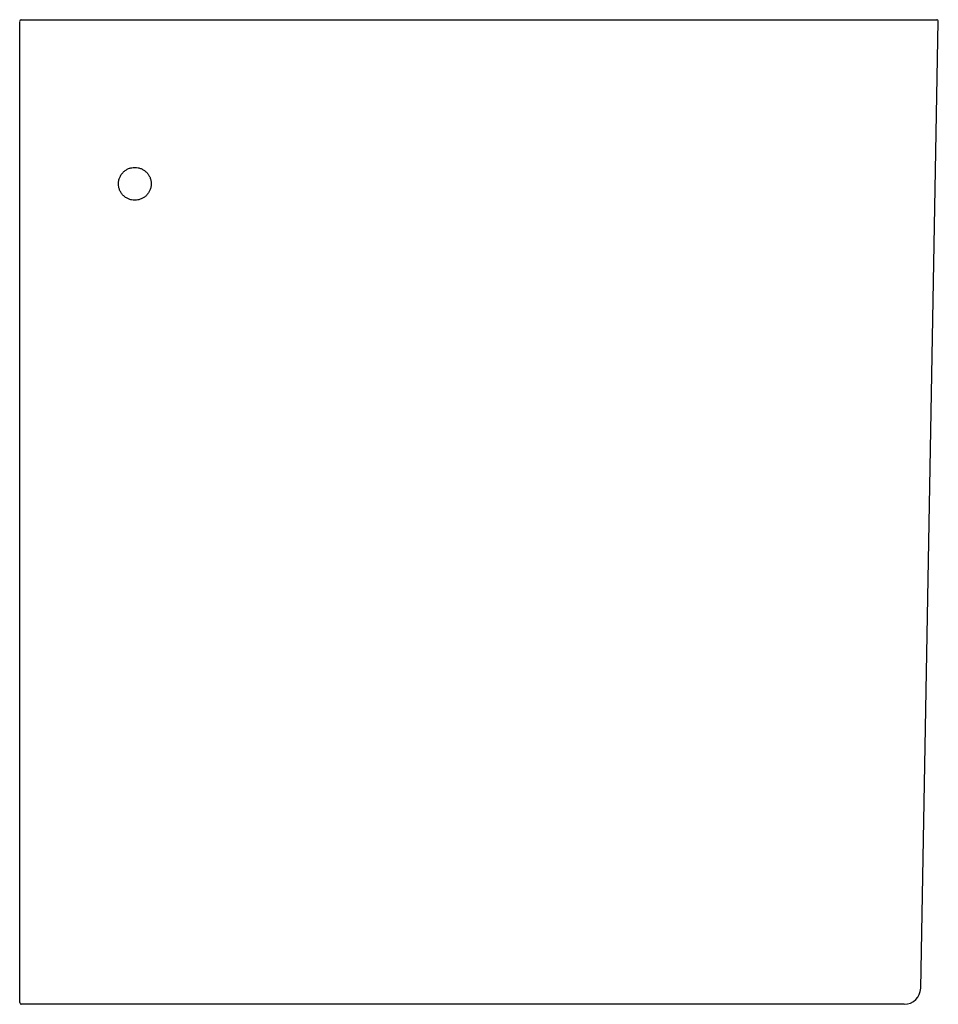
# Model space of a CAD drawing. Header units: millimetres. Extents: x 3915.185 to 3915.465, y 2140.991 to 2141.291.
import ezdxf

# ---------------------------------------------------------------- set-up
doc = ezdxf.new("R2010")
doc.units = ezdxf.units.MM
doc.layers.add('SANINDUSA', color=3, linetype='Continuous')

msp = doc.modelspace()

# ---------------------------------------------------------------- linework, layer by layer
at = {"layer": 'SANINDUSA'}
for p, q in [((3915.185178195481, 2140.996329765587), (3915.185178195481, 2141.290913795)), ((3915.185678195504, 2141.291413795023), (3915.388197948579, 2141.291413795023)), ((3915.459793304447, 2140.996321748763), (3915.465168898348, 2141.290904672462)), ((3915.387783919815, 2140.991413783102), (3915.185678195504, 2140.991413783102))]:
    msp.add_line(p, q, dxfattribs=at)
for centre, radius, start, end in [((3915.185678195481, 2141.290913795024), 0.0005000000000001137, 90, 180), ((3915.464668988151, 2141.290913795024), 0.0005000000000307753, 358.9453491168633, 90.00000075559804), ((3915.454794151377, 2140.996413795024), 0.005000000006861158, 269.9999989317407, 359.0316992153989), ((3915.185678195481, 2140.991913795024), 0.0005000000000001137, 180, 270)]:
    msp.add_arc(centre, radius, start, end, dxfattribs=at)
for points, knots in [([(3915.388197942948, 2141.291413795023), (3915.393315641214, 2141.291413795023), (3915.398331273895, 2141.291413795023), (3915.405707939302, 2141.291413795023), (3915.408142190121, 2141.291413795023), (3915.411755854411, 2141.291413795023), (3915.412954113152, 2141.291413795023), (3915.415337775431, 2141.291413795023), (3915.41651520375, 2141.291413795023), (3915.422318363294, 2141.291413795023), (3915.426708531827, 2141.291413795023), (3915.432921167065, 2141.291413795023), (3915.434929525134, 2141.291413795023), (3915.437845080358, 2141.291413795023), (3915.438795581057, 2141.291413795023), (3915.440646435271, 2141.291413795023), (3915.441548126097, 2141.291413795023), (3915.445939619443, 2141.291413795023), (3915.449081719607, 2141.291413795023), (3915.452540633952, 2141.291413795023), (3915.453208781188, 2141.291413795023), (3915.454496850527, 2141.291413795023), (3915.455114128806, 2141.291413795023), (3915.456875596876, 2141.291413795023), (3915.457934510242, 2141.291413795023), (3915.460772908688, 2141.291413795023), (3915.462217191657, 2141.291413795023), (3915.463441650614, 2141.291413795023), (3915.463656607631, 2141.291413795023), (3915.464024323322, 2141.291413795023), (3915.464177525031, 2141.291413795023), (3915.464545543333, 2141.291413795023), (3915.464668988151, 2141.291413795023), (3915.464668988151, 2141.291413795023)], [0, 0, 0, 0, 0.1249999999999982, 0.1249999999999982, 0.1874999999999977, 0.1874999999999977, 0.218749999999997, 0.218749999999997, 0.2499999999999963, 0.2499999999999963, 0.3749999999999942, 0.3749999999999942, 0.4374999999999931, 0.4374999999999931, 0.4687499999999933, 0.4687499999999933, 0.4999999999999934, 0.4999999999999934, 0.6249999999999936, 0.6249999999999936, 0.6562499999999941, 0.6562499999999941, 0.6874999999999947, 0.6874999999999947, 0.7499999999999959, 0.7499999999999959, 0.8749999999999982, 0.8749999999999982, 0.9062499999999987, 0.9062499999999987, 0.9374999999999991, 0.9374999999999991, 1, 1, 1, 1]), ([(3915.215277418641, 2141.241432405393), (3915.215275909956, 2141.241102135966), (3915.215306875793, 2141.240776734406), (3915.215399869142, 2141.240297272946), (3915.215438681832, 2141.240138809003), (3915.215532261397, 2141.23982465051), (3915.215587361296, 2141.239668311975), (3915.215773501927, 2141.239213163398), (3915.215925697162, 2141.238925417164), (3915.216285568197, 2141.238380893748), (3915.216495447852, 2141.238122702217), (3915.216954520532, 2141.23765955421), (3915.217205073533, 2141.237451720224), (3915.217749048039, 2141.237084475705), (3915.218039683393, 2141.236927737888), (3915.218639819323, 2141.236676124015), (3915.21895352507, 2141.236579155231), (3915.219598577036, 2141.236448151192), (3915.219922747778, 2141.23641521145), (3915.220574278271, 2141.236412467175), (3915.220905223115, 2141.236443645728), (3915.221547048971, 2141.236568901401), (3915.221858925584, 2141.236662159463), (3915.222464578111, 2141.236910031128), (3915.222758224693, 2141.237065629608), (3915.223301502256, 2141.237425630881), (3915.223554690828, 2141.237631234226), (3915.224022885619, 2141.238095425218), (3915.224231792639, 2141.238348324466), (3915.224505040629, 2141.238753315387), (3915.224589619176, 2141.238892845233), (3915.224745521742, 2141.239181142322), (3915.224817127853, 2141.239330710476), (3915.225007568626, 2141.239784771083), (3915.225103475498, 2141.24009610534), (3915.225234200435, 2141.240735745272), (3915.225268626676, 2141.241066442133), (3915.225271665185, 2141.241723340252), (3915.225240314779, 2141.242054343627), (3915.225115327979, 2141.242695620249), (3915.22502223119, 2141.243007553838), (3915.224836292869, 2141.243462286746), (3915.224766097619, 2141.243612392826), (3915.224612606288, 2141.243902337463), (3915.224529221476, 2141.244042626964), (3915.224259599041, 2141.244449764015), (3915.224054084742, 2141.244703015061), (3915.223589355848, 2141.245171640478), (3915.223337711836, 2141.245379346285), (3915.222932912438, 2141.245652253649), (3915.222793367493, 2141.245736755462), (3915.222504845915, 2141.245892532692), (3915.222355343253, 2141.245963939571), (3915.221902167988, 2141.246153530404), (3915.221591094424, 2141.246249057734), (3915.220951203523, 2141.246378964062), (3915.220620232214, 2141.246412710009), (3915.219968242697, 2141.246414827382), (3915.219643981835, 2141.246384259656), (3915.218999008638, 2141.246258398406), (3915.21868310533, 2141.246163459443), (3915.218080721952, 2141.245916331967), (3915.217789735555, 2141.24576242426), (3915.217241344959, 2141.245398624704), (3915.21698881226, 2141.245192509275), (3915.216525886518, 2141.244733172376), (3915.216313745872, 2141.244476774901), (3915.2159484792, 2141.243934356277), (3915.215793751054, 2141.243647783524), (3915.215540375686, 2141.243043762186), (3915.215442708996, 2141.242726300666), (3915.215312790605, 2141.242087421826), (3915.215278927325, 2141.24176267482), (3915.215277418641, 2141.241432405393)], [0, 0, 0, 0, 0.03125000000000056, 0.03125000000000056, 0.04687500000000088, 0.04687500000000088, 0.06250000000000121, 0.06250000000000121, 0.09375000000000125, 0.09375000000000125, 0.1250000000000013, 0.1250000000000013, 0.1562500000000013, 0.1562500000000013, 0.1875000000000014, 0.1875000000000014, 0.2187500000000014, 0.2187500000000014, 0.2500000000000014, 0.2500000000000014, 0.2812500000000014, 0.2812500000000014, 0.3125000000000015, 0.3125000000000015, 0.3437500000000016, 0.3437500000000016, 0.3750000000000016, 0.3750000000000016, 0.4062500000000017, 0.4062500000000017, 0.4218750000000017, 0.4218750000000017, 0.4375000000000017, 0.4375000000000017, 0.4687500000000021, 0.4687500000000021, 0.5000000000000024, 0.5000000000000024, 0.5312500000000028, 0.5312500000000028, 0.5625000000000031, 0.5625000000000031, 0.5781250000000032, 0.5781250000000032, 0.5937500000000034, 0.5937500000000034, 0.6250000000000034, 0.6250000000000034, 0.6562500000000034, 0.6562500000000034, 0.6718750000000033, 0.6718750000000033, 0.6875000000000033, 0.6875000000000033, 0.718750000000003, 0.718750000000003, 0.7500000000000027, 0.7500000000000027, 0.7812500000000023, 0.7812500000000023, 0.812500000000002, 0.812500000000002, 0.8437500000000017, 0.8437500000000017, 0.8750000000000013, 0.8750000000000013, 0.906250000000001, 0.906250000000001, 0.9375000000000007, 0.9375000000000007, 0.9687500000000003, 0.9687500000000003, 1, 1, 1, 1]), ([(3915.185178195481, 2140.991913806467), (3915.185178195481, 2140.991932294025), (3915.185178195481, 2140.991981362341), (3915.185178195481, 2140.992486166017), (3915.185178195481, 2140.993482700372), (3915.185178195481, 2140.994815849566), (3915.185178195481, 2140.995825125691), (3915.185178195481, 2140.996329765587)], [0, 0, 0, 0, 0.1313700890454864, 0.3486728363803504, 0.5658282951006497, 0.7829133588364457, 1, 1, 1, 1]), ([(3915.454794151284, 2140.991413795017), (3915.454747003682, 2140.991413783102), (3915.454706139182, 2140.991413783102), (3915.453745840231, 2140.991413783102), (3915.451899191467, 2140.991413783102), (3915.449184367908, 2140.991413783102), (3915.445679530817, 2140.991413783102), (3915.441389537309, 2140.991413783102), (3915.436399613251, 2140.991413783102), (3915.430769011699, 2140.991413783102), (3915.424548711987, 2140.991413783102), (3915.417838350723, 2140.991413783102), (3915.410719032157, 2140.991413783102), (3915.403268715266, 2140.991413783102), (3915.395596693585, 2140.991413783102), (3915.390385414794, 2140.991413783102), (3915.387783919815, 2140.991413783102)], [0, 0, 0, 0, 0.0466730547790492, 0.1199341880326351, 0.1931953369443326, 0.2666900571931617, 0.3399513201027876, 0.4132124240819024, 0.486707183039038, 0.5599683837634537, 0.6332295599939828, 0.7067243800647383, 0.7799855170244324, 0.8532458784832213, 0.9267396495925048, 1, 1, 1, 1])]:
    msp.add_open_spline(points, degree=3, knots=knots, dxfattribs=at)

doc.saveas('drawing.dxf')
